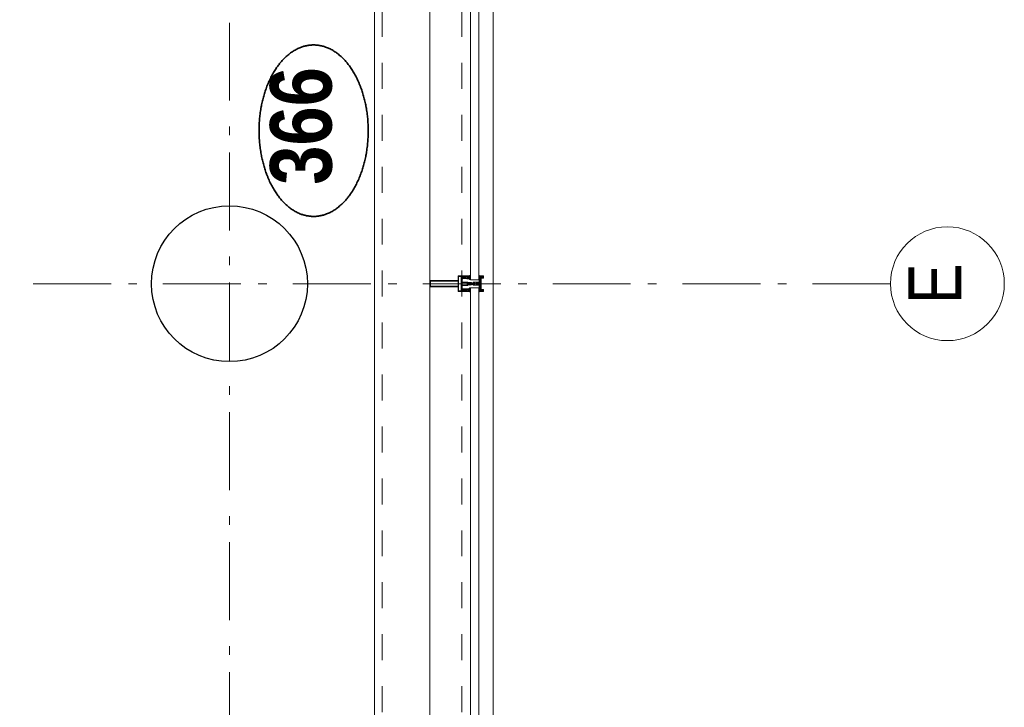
# Model space of a CAD drawing. Header units: millimetres. Extents: x -46954 to 169732, y -26853 to 94136.
# Tile 143 of 174: x 29779 to 32937, y 82408 to 84614. Entities that reach past the tile are written whole.
import ezdxf
from ezdxf.enums import TextEntityAlignment as Align

# ---------------------------------------------------------------- set-up
doc = ezdxf.new("R2010")
doc.units = ezdxf.units.MM
doc.header["$LTSCALE"] = 400
doc.linetypes.add('STYLE_01', pattern=[0.416641, 0.208282, -0.208359])
doc.linetypes.add('STYLE_06', pattern=[1.041641, 0.625, -0.208282, 0.069427, -0.138931])
for name, color, linetype, lineweight in [('Detailaanduiding', 5, 'Continuous', 70), ('mat-beton (ihwg)', 5, 'Continuous', 25), ('mat-glas', 140, 'Continuous', 15), ('None', 7, 'Continuous', 9)]:
    doc.layers.add(name, color=color, linetype=linetype, lineweight=lineweight)
doc.styles.add('Arial Narrow', font='ARIALN.TTF', dxfattribs={"height": 222.25})
doc.styles.add('Arial Narrow (bold)', font='ARIALNB.TTF', dxfattribs={"height": 172.861111})
doc.styles.get("Standard").update_dxf_attribs({"font": 'arial.ttf'})

# ---------------------------------------------------------------- blocks, each defined once
blk = doc.blocks.new('*U469')
at = {"layer": 'None', "color": 8, "linetype": 'Continuous', "lineweight": 9, "flags": 128}
for points in [[(52231.2, -35283), (52231.2, -35283, 0.390793), (52232.8, -35281.7), (52232.8, -35281.7, 0.390793), (52231.6, -35280), (52231.6, -35280, -0.352623), (52230.1, -35278.1), (52230.1, -35271.3), (52230.1, -35271.3, 0.414214), (52229.8, -35271), (52228.5, -35271), (52228, -35271.2), (52228, -35271.2, -0.520293), (52227.7, -35271), (52227.7, -35268.3), (52227.9, -35268.2), (52227.9, -35266.2), (52227.9, -35266.2, -0.577863), (52227.9, -35265.9), (52228, -35265.9), (52228, -35265.9, 0.366605), (52228.3, -35265.7), (52228.3, -35265.7, 0.366605), (52228.1, -35265.3), (52228.1, -35265.3, -0.130834), (52226.8, -35264.3), (52226.8, -35264.3, 0.439074), (52225.3, -35264.3), (52225.3, -35264.3, -0.133252), (52224, -35265.3), (52224, -35265.3, 0.366605), (52223.8, -35265.7), (52223.8, -35265.7, 0.366605), (52224.1, -35265.9), (52224.2, -35265.9), (52224.2, -35265.9, -0.577455), (52224.3, -35266.2), (52224.3, -35268.2), (52224.4, -35268.3), (52224.4, -35271), (52224.4, -35271, -0.52048), (52224.1, -35271.2), (52223.6, -35271), (52221.4, -35271), (52221.4, -35271, 0.414214), (52221.1, -35271.3), (52221.1, -35279.1), (52221.1, -35279.1, -0.255976), (52220.1, -35280.8), (52220.1, -35280.8, 0.749676), (52220.8, -35283), (52224.9, -35283), (52224.9, -35283, 0.414214), (52226.9, -35281), (52226.9, -35281, -0.402808), (52227.3, -35280.5), (52227.3, -35280.5, -0.402808), (52227.9, -35281), (52227.9, -35281, 0.233259), (52228.1, -35281.3), (52231.4, -35281.8), (52231.4, -35281.8, -0.419014), (52231.5, -35281.9), (52231.5, -35281.9, -0.419014), (52231.4, -35282), (52230.1, -35282), (52230.1, -35282, 0.414214), (52229.6, -35282.5), (52229.6, -35282.5, 0.414214), (52230.1, -35283)], [(52271.1, -35270.8), (52271.1, -35255), (52269.1, -35255), (52223, -35255), (52221.1, -35255), (52221.1, -35270.8), (52223.9, -35270.8), (52223.9, -35266.2), (52223.4, -35266.2), (52223.4, -35264.8), (52223.9, -35264.8), (52223.9, -35262.9), (52224.2, -35262.7), (52224.2, -35258.5), (52224.2, -35258.5, -0.414214), (52225.9, -35256.8), (52225.9, -35256.8), (52225.9, -35256.8, -0.414214), (52227.6, -35258.5), (52227.6, -35262.7), (52227.9, -35262.9), (52227.9, -35264.8), (52228.4, -35264.8), (52228.4, -35266.2), (52227.9, -35266.2), (52227.9, -35270.8), (52229.7, -35270.8), (52229.7, -35258), (52229.7, -35258, -0.414214), (52230.9, -35256.8), (52230.9, -35256.8), (52239.5, -35256.8), (52239.5, -35256.8, -0.414214), (52240.7, -35258), (52240.7, -35275), (52242.1, -35275), (52242.1, -35277.8), (52241.7, -35278.2), (52242.1, -35278.6), (52242.1, -35279.2), (52241.7, -35279.6), (52242.1, -35280), (52242.1, -35280.6), (52241.7, -35281), (52242.1, -35282), (52242.1, -35286.8), (52243.8, -35286.8), (52243.8, -35276), (52243.8, -35276, -0.414214), (52246, -35273.8), (52246.1, -35273.8), (52246.1, -35273.8, -0.414214), (52248.3, -35276), (52248.3, -35286.8), (52250, -35286.8), (52250, -35282), (52250.4, -35281), (52250, -35280.6), (52250, -35280), (52250.4, -35279.6), (52250, -35279.2), (52250, -35278.6), (52250.4, -35278.2), (52250, -35277.8), (52250, -35275), (52251.4, -35275), (52251.4, -35258), (52251.4, -35258, -0.414214), (52252.6, -35256.8), (52252.6, -35256.8), (52261.2, -35256.8), (52261.2, -35256.8, -0.414214), (52262.4, -35258), (52262.4, -35270.8), (52264.3, -35270.8), (52264.3, -35266.2), (52263.8, -35266.2), (52263.8, -35264.8), (52264.3, -35264.8), (52264.3, -35262.9), (52264.5, -35262.7), (52264.5, -35258.5), (52264.5, -35258.5, -0.414214), (52266.2, -35256.8), (52266.2, -35256.8), (52266.2, -35256.8, -0.414214), (52267.9, -35258.5), (52267.9, -35262.7), (52268.2, -35262.9), (52268.2, -35264.8), (52268.7, -35264.8), (52268.7, -35266.2), (52268.2, -35266.2), (52268.2, -35270.8)], [(52223.1, -35274.1), (52223.1, -35274.1, -0.414214), (52223.9, -35273.2), (52223.9, -35273.2, -0.414214), (52224.8, -35274.1), (52224.8, -35277), (52224.8, -35277, -0.414214), (52223.9, -35277.8), (52223.9, -35277.8, -0.414214), (52223.1, -35277)], [(52225.1, -35266, -0.29188), (52225.3, -35265.5), (52225.8, -35265.1), (52225.8, -35265.1, -0.344328), (52226.4, -35265.1), (52226.9, -35265.5), (52226.9, -35265.5, -0.29188), (52227, -35266), (52226.6, -35267.7), (52226.6, -35267.7, -0.348796), (52226.1, -35268.2), (52226.1, -35268.2, -0.348796), (52225.5, -35267.7), (52225.1, -35266)], [(52227.2, -35277.8, -0.414214), (52226.4, -35277), (52226.4, -35274.1), (52226.4, -35274.1, -0.414214), (52227.2, -35273.2), (52227.2, -35273.2, -0.414214), (52228.1, -35274.1), (52228.1, -35277), (52228.1, -35277, -0.414214), (52227.2, -35277.8)], [(52260.9, -35283), (52260.9, -35283, -0.390793), (52259.3, -35281.7), (52259.3, -35281.7, -0.390793), (52260.5, -35280), (52260.5, -35280, 0.352623), (52262.1, -35278.1), (52262.1, -35271.3), (52262.1, -35271.3, -0.414214), (52262.4, -35271), (52263.6, -35271), (52264.1, -35271.2), (52264.1, -35271.2, 0.520293), (52264.4, -35271), (52264.4, -35268.3), (52264.3, -35268.2), (52264.3, -35266.2), (52264.3, -35266.2, 0.577863), (52264.2, -35265.9), (52264.1, -35265.9), (52264.1, -35265.9, -0.366605), (52263.8, -35265.7), (52263.8, -35265.7, -0.366605), (52264, -35265.3), (52264, -35265.3, 0.130834), (52265.3, -35264.3), (52265.3, -35264.3, -0.439074), (52266.8, -35264.3), (52266.8, -35264.3, 0.133252), (52268.1, -35265.3), (52268.1, -35265.3, -0.366605), (52268.3, -35265.7), (52268.3, -35265.7, -0.366605), (52268, -35265.9), (52267.9, -35265.9), (52267.9, -35265.9, 0.577455), (52267.9, -35266.2), (52267.9, -35268.2), (52267.7, -35268.3), (52267.7, -35271), (52267.7, -35271, 0.52048), (52268, -35271.2), (52268.5, -35271), (52270.8, -35271), (52270.8, -35271, -0.414214), (52271.1, -35271.3), (52271.1, -35279.1), (52271.1, -35279.1, 0.255976), (52272, -35280.8), (52272, -35280.8, -0.749676), (52271.3, -35283), (52267.3, -35283), (52267.3, -35283, -0.414214), (52265.3, -35281), (52265.3, -35281, 0.402808), (52264.8, -35280.5), (52264.8, -35280.5, 0.402808), (52264.3, -35281), (52264.3, -35281, -0.233259), (52264, -35281.3), (52260.7, -35281.8), (52260.7, -35281.8, 0.419014), (52260.6, -35281.9), (52260.6, -35281.9, 0.419014), (52260.7, -35282), (52262, -35282), (52262, -35282, -0.414214), (52262.5, -35282.5), (52262.5, -35282.5, -0.414214), (52262, -35283)], [(52264.9, -35277.8, 0.414214), (52265.8, -35277), (52265.8, -35274.1), (52265.8, -35274.1, 0.414214), (52264.9, -35273.2), (52264.9, -35273.2, 0.414214), (52264.1, -35274.1), (52264.1, -35277), (52264.1, -35277, 0.414214), (52264.9, -35277.8)], [(52267, -35266, 0.29188), (52266.9, -35265.5), (52266.4, -35265.1), (52266.4, -35265.1, 0.344328), (52265.8, -35265.1), (52265.3, -35265.5), (52265.3, -35265.5, 0.29188), (52265.1, -35266), (52265.5, -35267.7), (52265.5, -35267.7, 0.348796), (52266.1, -35268.2), (52266.1, -35268.2, 0.348796), (52266.6, -35267.7), (52267, -35266)], [(52269.1, -35274.1), (52269.1, -35274.1, 0.414214), (52268.2, -35273.2), (52268.2, -35273.2, 0.414214), (52267.4, -35274.1), (52267.4, -35277), (52267.4, -35277, 0.414214), (52268.2, -35277.8), (52268.2, -35277.8, 0.414214), (52269.1, -35277)], [(52225.3, -35280), (52225.3, -35280, -0.552342), (52225.9, -35281.2), (52225.9, -35281.2, -0.263556), (52224.2, -35282.2), (52220.7, -35282.2), (52220.7, -35282.2, -0.437017), (52220.4, -35281.9), (52220.4, -35281.9, -0.437017), (52220.7, -35281.6), (52220.7, -35281.6, 0.396568), (52222.4, -35280.3), (52222.4, -35280.3, -0.418874), (52222.9, -35279.8)], [(52266.8, -35280), (52266.8, -35280, 0.552342), (52266.2, -35281.2), (52266.2, -35281.2, 0.263556), (52267.9, -35282.2), (52271.4, -35282.2), (52271.4, -35282.2, 0.437017), (52271.7, -35281.9), (52271.7, -35281.9, 0.437017), (52271.4, -35281.6), (52271.4, -35281.6, -0.396568), (52269.7, -35280.3), (52269.7, -35280.3, 0.418874), (52269.2, -35279.8)]]:
    blk.add_lwpolyline(points, format="xyb", close=True, dxfattribs=at)
blk.add_lwpolyline([(52250.1, -35256.8), (52250.1, -35272.5), (52242, -35272.5), (52242, -35256.8)], close=True, dxfattribs=at)
blk = doc.blocks.new('*U470')
at = {"layer": 'None', "color": 7}
blk.add_blockref('*U469', (0, 0), dxfattribs=at)
blk = doc.blocks.new('*U471')
at = {"layer": 'None', "color": 8, "linetype": 'Continuous', "lineweight": 9, "flags": 128}
for points in [[(52236.1, -35153), (52256.1, -35153), (52256.1, -35243), (52271.1, -35243), (52271.1, -35255), (52221.1, -35255), (52221.1, -35243), (52236.1, -35243)], [(52238.1, -35155), (52238.1, -35243), (52254.1, -35243), (52254.1, -35155)], [(52254.1, -35245), (52238.1, -35245), (52223.1, -35245), (52223.1, -35253), (52269.1, -35253), (52269.1, -35245)]]:
    blk.add_lwpolyline(points, close=True, dxfattribs=at)
blk = doc.blocks.new('*U472')
at = {"layer": 'None', "color": 7}
for name in ['*U471', '*U470']:
    blk.add_blockref(name, (0, 0), dxfattribs=at)
blk = doc.blocks.new('*U473')
at = {"layer": 'None', "color": 8, "linetype": 'Continuous', "lineweight": 9}
for p, q in [((52222.1, -35313.1), (52223.1, -35317.1)), ((52244.1, -35313.1), (52222.1, -35313.1)), ((52223.1, -35317.1), (52222.1, -35318.1)), ((52222.1, -35318.1), (52223.1, -35320.1)), ((52223.1, -35320.1), (52224.1, -35321.1)), ((52224.1, -35321.1), (52224.1, -35323.1)), ((52224.1, -35323.1), (52225.1, -35323.1)), ((52225.1, -35316.1), (52226.1, -35315.1)), ((52225.1, -35322.1), (52225.1, -35316.1)), ((52225.1, -35323.1), (52225.1, -35322.1)), ((52226.1, -35315.1), (52266.1, -35315.1)), ((52246.1, -35311.1), (52244.1, -35312.1)), ((52244.1, -35312.1), (52244.1, -35313.1)), ((52247.1, -35312.1), (52246.1, -35311.1)), ((52247.1, -35313.1), (52247.1, -35312.1)), ((52269.1, -35313.1), (52247.1, -35313.1)), ((52266.1, -35315.1), (52266.1, -35316.1)), ((52266.1, -35316.1), (52266.1, -35322.1)), ((52266.1, -35322.1), (52266.1, -35323.1)), ((52266.1, -35323.1), (52267.1, -35323.1)), ((52267.1, -35323.1), (52268.1, -35321.1)), ((52268.1, -35317.1), (52269.1, -35313.1)), ((52269.1, -35318.1), (52268.1, -35317.1)), ((52268.1, -35320.1), (52269.1, -35318.1)), ((52268.1, -35321.1), (52268.1, -35320.1))]:
    blk.add_line(p, q, dxfattribs=at)
at = {"layer": 'None', "color": 8, "linetype": 'Continuous', "lineweight": 9, "flags": 128}
blk.add_lwpolyline([(52269.1, -35313.1), (52247.1, -35313.1), (52247.1, -35312.1), (52246.1, -35311.1), (52244.1, -35312.1), (52244.1, -35313.1), (52222.1, -35313.1), (52223.1, -35317.1), (52223.1, -35317.1), (52223.1, -35317.1), (52222.1, -35318.1), (52222.1, -35318.1), (52223.1, -35320.1), (52224.1, -35321.1), (52224.1, -35323.1), (52225.1, -35323.1), (52225.1, -35323.1), (52225.1, -35322.1), (52225.1, -35316.1), (52226.1, -35315.1), (52266.1, -35315.1), (52266.1, -35316.1), (52266.1, -35322.1), (52266.1, -35323.1), (52267.1, -35323.1), (52267.1, -35323.1), (52268.1, -35321.1), (52268.1, -35320.1), (52269.1, -35318.1), (52269.1, -35318.1), (52268.1, -35317.1), (52268.1, -35317.1), (52268.1, -35317.1)], close=True, dxfattribs=at)
at = {"layer": 'None', "color": 0, "flags": 1}
blk.add_attdef('GRUPPE', (52222.1, -35330.8), '', height=4.23, dxfattribs=at)
blk = doc.blocks.new('*U474')
at = {"layer": 'None', "color": 8, "linetype": 'Continuous', "lineweight": 9}
for p, q in [((52243.1, -35291.1), (52241.1, -35291.1)), ((52241.1, -35291.1), (52241.1, -35308.1)), ((52242.1, -35293.1), (52243.1, -35293.1)), ((52242.1, -35296.1), (52242.1, -35293.1)), ((52243.1, -35297.1), (52242.1, -35296.1)), ((52242.1, -35303.1), (52243.1, -35302.1)), ((52242.1, -35307.1), (52242.1, -35303.1)), ((52244.1, -35290.1), (52243.1, -35291.1)), ((52243.1, -35293.1), (52245.1, -35293.1)), ((52243.1, -35296.1), (52243.1, -35297.1)), ((52244.1, -35296.1), (52243.1, -35296.1)), ((52243.1, -35302.1), (52245.1, -35300.1)), ((52245.1, -35279.1), (52244.1, -35280.1)), ((52244.1, -35280.1), (52244.1, -35281.1)), ((52244.1, -35281.1), (52244.1, -35283.1)), ((52244.1, -35283.1), (52244.1, -35284.1)), ((52244.1, -35284.1), (52244.1, -35286.1)), ((52244.1, -35286.1), (52244.1, -35288.1)), ((52244.1, -35288.1), (52244.1, -35289.1)), ((52244.1, -35289.1), (52244.1, -35290.1)), ((52246.1, -35295.1), (52244.1, -35296.1)), ((52246.1, -35278.1), (52245.1, -35279.1)), ((52245.1, -35280.1), (52246.1, -35279.1)), ((52245.1, -35282.1), (52245.1, -35280.1)), ((52245.1, -35283.1), (52245.1, -35282.1)), ((52245.1, -35284.1), (52245.1, -35283.1)), ((52245.1, -35286.1), (52245.1, -35284.1)), ((52245.1, -35288.1), (52245.1, -35286.1)), ((52245.1, -35290.1), (52245.1, -35288.1)), ((52246.1, -35291.1), (52245.1, -35290.1)), ((52245.1, -35293.1), (52246.1, -35292.1)), ((52245.1, -35300.1), (52247.1, -35300.1)), ((52247.1, -35279.1), (52246.1, -35278.1)), ((52246.1, -35279.1), (52247.1, -35280.1)), ((52247.1, -35290.1), (52246.1, -35291.1)), ((52246.1, -35292.1), (52248.1, -35293.1)), ((52248.1, -35296.1), (52246.1, -35295.1)), ((52248.1, -35280.1), (52247.1, -35279.1)), ((52247.1, -35280.1), (52247.1, -35282.1)), ((52247.1, -35282.1), (52247.1, -35283.1)), ((52247.1, -35283.1), (52247.1, -35284.1)), ((52247.1, -35284.1), (52247.1, -35286.1)), ((52247.1, -35286.1), (52247.1, -35287.1)), ((52247.1, -35287.1), (52247.1, -35288.1)), ((52247.1, -35288.1), (52247.1, -35290.1)), ((52247.1, -35300.1), (52249.1, -35302.1)), ((52248.1, -35281.1), (52248.1, -35280.1)), ((52248.1, -35283.1), (52248.1, -35281.1)), ((52248.1, -35284.1), (52248.1, -35283.1)), ((52248.1, -35286.1), (52248.1, -35284.1)), ((52248.1, -35288.1), (52248.1, -35286.1)), ((52248.1, -35289.1), (52248.1, -35288.1)), ((52248.1, -35290.1), (52248.1, -35289.1)), ((52249.1, -35291.1), (52248.1, -35290.1)), ((52248.1, -35293.1), (52249.1, -35293.1)), ((52249.1, -35296.1), (52248.1, -35296.1)), ((52251.1, -35291.1), (52249.1, -35291.1)), ((52249.1, -35293.1), (52250.1, -35293.1)), ((52249.1, -35297.1), (52249.1, -35296.1)), ((52250.1, -35296.1), (52249.1, -35297.1)), ((52249.1, -35302.1), (52250.1, -35303.1)), ((52250.1, -35293.1), (52250.1, -35296.1)), ((52250.1, -35303.1), (52250.1, -35307.1)), ((52251.1, -35308.1), (52251.1, -35291.1)), ((52241.1, -35308.1), (52241.1, -35309.1)), ((52241.1, -35309.1), (52242.1, -35309.1)), ((52243.1, -35307.1), (52242.1, -35307.1)), ((52242.1, -35309.1), (52243.1, -35309.1)), ((52243.1, -35308.1), (52243.1, -35307.1)), ((52243.1, -35309.1), (52243.1, -35308.1)), ((52249.1, -35307.1), (52249.1, -35308.1)), ((52250.1, -35307.1), (52249.1, -35307.1)), ((52249.1, -35308.1), (52249.1, -35309.1)), ((52249.1, -35309.1), (52250.1, -35309.1)), ((52250.1, -35309.1), (52251.1, -35309.1)), ((52251.1, -35309.1), (52251.1, -35308.1))]:
    blk.add_line(p, q, dxfattribs=at)
at = {"layer": 'None', "color": 8, "linetype": 'Continuous', "lineweight": 9, "flags": 128}
for points in [[(52241.1, -35291.1), (52241.1, -35308.1), (52241.1, -35309.1), (52242.1, -35309.1), (52243.1, -35309.1), (52243.1, -35308.1), (52243.1, -35307.1), (52243.1, -35307.1), (52242.1, -35307.1), (52242.1, -35303.1), (52243.1, -35302.1), (52245.1, -35300.1), (52247.1, -35300.1), (52249.1, -35302.1), (52250.1, -35303.1), (52250.1, -35307.1), (52249.1, -35307.1), (52249.1, -35307.1), (52249.1, -35308.1), (52249.1, -35309.1), (52250.1, -35309.1), (52251.1, -35309.1), (52251.1, -35308.1), (52251.1, -35291.1), (52249.1, -35291.1), (52248.1, -35290.1), (52248.1, -35289.1), (52248.1, -35288.1), (52248.1, -35286.1), (52248.1, -35284.1), (52248.1, -35284.1), (52248.1, -35284.1), (52248.1, -35283.1), (52248.1, -35281.1), (52248.1, -35280.1), (52247.1, -35279.1), (52247.1, -35279.1), (52246.1, -35278.1), (52245.1, -35279.1), (52245.1, -35279.1), (52244.1, -35280.1), (52244.1, -35281.1), (52244.1, -35283.1), (52244.1, -35284.1), (52244.1, -35284.1), (52244.1, -35284.1), (52244.1, -35286.1), (52244.1, -35288.1), (52244.1, -35289.1), (52244.1, -35290.1), (52243.1, -35291.1)], [(52249.1, -35293.1), (52250.1, -35293.1), (52250.1, -35296.1), (52249.1, -35297.1), (52249.1, -35297.1), (52249.1, -35296.1), (52248.1, -35296.1), (52246.1, -35295.1), (52244.1, -35296.1), (52243.1, -35296.1), (52243.1, -35297.1), (52242.1, -35296.1), (52242.1, -35293.1), (52243.1, -35293.1), (52245.1, -35293.1), (52246.1, -35292.1), (52248.1, -35293.1)]]:
    blk.add_lwpolyline(points, close=True, dxfattribs=at)
blk.add_lwpolyline([(52247.1, -35290.1), (52246.1, -35291.1), (52245.1, -35290.1), (52245.1, -35288.1), (52245.1, -35288.1), (52245.1, -35286.1), (52245.1, -35284.1), (52245.1, -35283.1), (52245.1, -35283.1), (52245.1, -35282.1), (52245.1, -35282.1), (52245.1, -35280.1), (52246.1, -35279.1), (52247.1, -35280.1), (52247.1, -35282.1), (52247.1, -35282.1), (52247.1, -35283.1), (52247.1, -35283.1), (52247.1, -35284.1), (52247.1, -35286.1), (52247.1, -35287.1), (52247.1, -35287.1), (52247.1, -35288.1), (52247.1, -35288.1), (52247.1, -35290.1)], dxfattribs=at)
at = {"layer": 'None', "color": 0, "flags": 1}
blk.add_attdef('GRUPPE', (52241.1, -35316.8), '', height=4.23, dxfattribs=at)
blk = doc.blocks.new('*U475')
at = {"layer": 'None', "color": 8, "linetype": 'Continuous', "lineweight": 9}
for p, q in [((52242.1, -35305.1), (52243.1, -35305.1)), ((52243.1, -35306.1), (52242.1, -35305.1)), ((52243.1, -35305.1), (52245.1, -35302.1)), ((52244.1, -35306.1), (52243.1, -35306.1)), ((52244.1, -35308.1), (52244.1, -35306.1)), ((52245.1, -35302.1), (52246.1, -35302.1)), ((52246.1, -35303.1), (52245.1, -35304.1)), ((52245.1, -35304.1), (52245.1, -35308.1)), ((52246.1, -35302.1), (52247.1, -35302.1)), ((52247.1, -35304.1), (52246.1, -35303.1)), ((52247.1, -35302.1), (52249.1, -35305.1)), ((52247.1, -35308.1), (52247.1, -35304.1)), ((52248.1, -35306.1), (52248.1, -35308.1)), ((52249.1, -35306.1), (52248.1, -35306.1)), ((52250.1, -35305.1), (52249.1, -35306.1)), ((52249.1, -35305.1), (52250.1, -35305.1)), ((52219.1, -35310.1), (52221.1, -35310.1)), ((52219.1, -35311.1), (52219.1, -35310.1)), ((52220.1, -35311.1), (52219.1, -35311.1)), ((52221.1, -35312.1), (52220.1, -35311.1)), ((52221.1, -35310.1), (52222.1, -35311.1)), ((52221.1, -35313.1), (52221.1, -35312.1)), ((52244.1, -35313.1), (52221.1, -35313.1)), ((52222.1, -35311.1), (52223.1, -35311.1)), ((52223.1, -35311.1), (52224.1, -35310.1)), ((52224.1, -35310.1), (52225.1, -35311.1)), ((52225.1, -35311.1), (52226.1, -35310.1)), ((52226.1, -35310.1), (52227.1, -35311.1)), ((52227.1, -35311.1), (52228.1, -35310.1)), ((52228.1, -35310.1), (52229.1, -35310.1)), ((52229.1, -35310.1), (52229.1, -35311.1)), ((52229.1, -35311.1), (52230.1, -35311.1)), ((52230.1, -35310.1), (52231.1, -35310.1)), ((52230.1, -35311.1), (52230.1, -35310.1)), ((52231.1, -35310.1), (52231.1, -35311.1)), ((52231.1, -35311.1), (52232.1, -35311.1)), ((52232.1, -35310.1), (52233.1, -35310.1)), ((52232.1, -35311.1), (52232.1, -35310.1)), ((52233.1, -35310.1), (52235.1, -35311.1)), ((52235.1, -35311.1), (52241.1, -35311.1)), ((52241.1, -35311.1), (52243.1, -35311.1)), ((52243.1, -35310.1), (52244.1, -35308.1)), ((52243.1, -35311.1), (52243.1, -35310.1)), ((52245.1, -35312.1), (52244.1, -35313.1)), ((52245.1, -35308.1), (52246.1, -35309.1)), ((52246.1, -35311.1), (52245.1, -35312.1)), ((52246.1, -35309.1), (52247.1, -35308.1)), ((52247.1, -35312.1), (52246.1, -35311.1)), ((52248.1, -35313.1), (52247.1, -35312.1)), ((52248.1, -35308.1), (52249.1, -35310.1)), ((52271.1, -35313.1), (52248.1, -35313.1)), ((52249.1, -35310.1), (52249.1, -35311.1)), ((52249.1, -35311.1), (52251.1, -35311.1)), ((52251.1, -35311.1), (52257.1, -35311.1)), ((52257.1, -35311.1), (52259.1, -35310.1)), ((52259.1, -35310.1), (52260.1, -35310.1)), ((52260.1, -35310.1), (52260.1, -35311.1)), ((52260.1, -35311.1), (52261.1, -35311.1)), ((52261.1, -35310.1), (52262.1, -35310.1)), ((52261.1, -35311.1), (52261.1, -35310.1)), ((52262.1, -35310.1), (52262.1, -35311.1)), ((52262.1, -35311.1), (52263.1, -35311.1)), ((52263.1, -35310.1), (52264.1, -35310.1)), ((52263.1, -35311.1), (52263.1, -35310.1)), ((52264.1, -35310.1), (52265.1, -35311.1)), ((52265.1, -35311.1), (52266.1, -35310.1)), ((52266.1, -35310.1), (52267.1, -35311.1)), ((52267.1, -35311.1), (52268.1, -35310.1)), ((52268.1, -35310.1), (52269.1, -35311.1)), ((52269.1, -35311.1), (52271.1, -35310.1)), ((52271.1, -35310.1), (52273.1, -35310.1)), ((52272.1, -35311.1), (52271.1, -35313.1)), ((52273.1, -35311.1), (52272.1, -35311.1)), ((52273.1, -35310.1), (52273.1, -35311.1))]:
    blk.add_line(p, q, dxfattribs=at)
at = {"layer": 'None', "color": 8, "linetype": 'Continuous', "lineweight": 9, "flags": 128}
blk.add_lwpolyline([(52221.1, -35313.1), (52221.1, -35312.1), (52220.1, -35311.1), (52219.1, -35311.1), (52219.1, -35310.1), (52219.1, -35310.1), (52219.1, -35310.1), (52219.1, -35310.1), (52219.1, -35310.1), (52219.1, -35310.1), (52221.1, -35310.1), (52222.1, -35311.1), (52223.1, -35311.1), (52224.1, -35310.1), (52224.1, -35310.1), (52224.1, -35310.1), (52224.1, -35310.1), (52224.1, -35310.1), (52225.1, -35311.1), (52225.1, -35311.1), (52225.1, -35311.1), (52225.1, -35311.1), (52225.1, -35311.1), (52226.1, -35310.1), (52226.1, -35310.1), (52226.1, -35310.1), (52226.1, -35310.1), (52226.1, -35310.1), (52227.1, -35311.1), (52227.1, -35311.1), (52227.1, -35311.1), (52227.1, -35311.1), (52228.1, -35310.1), (52228.1, -35310.1), (52228.1, -35310.1), (52228.1, -35310.1), (52229.1, -35310.1), (52229.1, -35311.1), (52229.1, -35311.1), (52230.1, -35311.1), (52230.1, -35311.1), (52230.1, -35310.1), (52230.1, -35310.1), (52230.1, -35310.1), (52231.1, -35310.1), (52231.1, -35310.1), (52231.1, -35311.1), (52231.1, -35311.1), (52232.1, -35311.1), (52232.1, -35311.1), (52232.1, -35311.1), (52232.1, -35310.1), (52232.1, -35310.1), (52233.1, -35310.1), (52233.1, -35310.1), (52233.1, -35310.1), (52233.1, -35310.1), (52235.1, -35311.1), (52241.1, -35311.1), (52243.1, -35311.1), (52243.1, -35310.1), (52244.1, -35308.1), (52244.1, -35306.1), (52244.1, -35306.1), (52244.1, -35306.1), (52243.1, -35306.1), (52243.1, -35306.1), (52242.1, -35305.1), (52243.1, -35305.1), (52245.1, -35302.1), (52246.1, -35302.1), (52247.1, -35302.1), (52249.1, -35305.1), (52250.1, -35305.1), (52249.1, -35306.1), (52249.1, -35306.1), (52248.1, -35306.1), (52248.1, -35306.1), (52248.1, -35306.1), (52248.1, -35308.1), (52249.1, -35310.1), (52249.1, -35311.1), (52251.1, -35311.1), (52257.1, -35311.1), (52259.1, -35310.1), (52259.1, -35310.1), (52259.1, -35310.1), (52259.1, -35310.1), (52260.1, -35310.1), (52260.1, -35310.1), (52260.1, -35311.1), (52260.1, -35311.1), (52260.1, -35311.1), (52261.1, -35311.1), (52261.1, -35310.1), (52261.1, -35310.1), (52262.1, -35310.1), (52262.1, -35310.1), (52262.1, -35310.1), (52262.1, -35311.1), (52262.1, -35311.1), (52263.1, -35311.1), (52263.1, -35311.1), (52263.1, -35310.1), (52264.1, -35310.1), (52264.1, -35310.1), (52264.1, -35310.1), (52264.1, -35310.1), (52265.1, -35311.1), (52265.1, -35311.1), (52265.1, -35311.1), (52265.1, -35311.1), (52265.1, -35311.1), (52266.1, -35310.1), (52266.1, -35310.1), (52266.1, -35310.1), (52266.1, -35310.1), (52266.1, -35310.1), (52267.1, -35311.1), (52267.1, -35311.1), (52267.1, -35311.1), (52267.1, -35311.1), (52267.1, -35311.1), (52268.1, -35310.1), (52268.1, -35310.1), (52268.1, -35310.1), (52268.1, -35310.1), (52268.1, -35310.1), (52269.1, -35311.1), (52269.1, -35311.1), (52271.1, -35310.1), (52273.1, -35310.1), (52273.1, -35310.1), (52273.1, -35310.1), (52273.1, -35310.1), (52273.1, -35310.1), (52273.1, -35310.1), (52273.1, -35311.1), (52272.1, -35311.1), (52271.1, -35313.1), (52248.1, -35313.1), (52248.1, -35313.1), (52247.1, -35312.1), (52246.1, -35311.1), (52245.1, -35312.1), (52244.1, -35313.1), (52244.1, -35313.1), (52221.1, -35313.1)], dxfattribs=at)
blk.add_lwpolyline([(52247.1, -35304.1), (52246.1, -35303.1), (52245.1, -35304.1), (52245.1, -35308.1), (52246.1, -35309.1), (52247.1, -35308.1)], close=True, dxfattribs=at)
at = {"layer": 'None', "color": 0, "flags": 1}
blk.add_attdef('GRUPPE', (52219.1, -35320.8), '', height=4.23, dxfattribs=at)
blk = doc.blocks.new('*U476')
at = {"layer": 'None', "color": 8, "linetype": 'Continuous', "lineweight": 9}
for p, q in [((52221.1, -35325.1), (52221.1, -35313.1)), ((52221.1, -35313.1), (52222.1, -35313.1)), ((52227.1, -35325.1), (52221.1, -35325.1)), ((52222.1, -35313.1), (52223.1, -35317.1)), ((52223.1, -35317.1), (52222.1, -35318.1)), ((52222.1, -35318.1), (52222.1, -35324.1)), ((52222.1, -35324.1), (52226.1, -35324.1)), ((52226.1, -35316.1), (52265.1, -35316.1)), ((52226.1, -35324.1), (52226.1, -35316.1)), ((52227.1, -35317.1), (52227.1, -35325.1)), ((52264.1, -35317.1), (52227.1, -35317.1)), ((52264.1, -35325.1), (52264.1, -35317.1)), ((52271.1, -35325.1), (52264.1, -35325.1)), ((52265.1, -35316.1), (52265.1, -35324.1)), ((52265.1, -35324.1), (52270.1, -35324.1)), ((52269.1, -35317.1), (52270.1, -35313.1)), ((52270.1, -35317.1), (52269.1, -35317.1)), ((52270.1, -35313.1), (52271.1, -35313.1)), ((52270.1, -35324.1), (52270.1, -35317.1)), ((52271.1, -35313.1), (52271.1, -35325.1))]:
    blk.add_line(p, q, dxfattribs=at)
blk.add_lwpolyline([(52221.1, -35313.1), (52222.1, -35313.1), (52223.1, -35317.1), (52222.1, -35318.1), (52222.1, -35324.1), (52226.1, -35324.1), (52226.1, -35316.1), (52265.1, -35316.1), (52265.1, -35324.1), (52270.1, -35324.1), (52270.1, -35317.1), (52269.1, -35317.1), (52270.1, -35313.1), (52271.1, -35313.1), (52271.1, -35325.1), (52264.1, -35325.1), (52264.1, -35317.1), (52227.1, -35317.1), (52227.1, -35325.1), (52221.1, -35325.1)], close=True, dxfattribs=at)
at = {"layer": 'None', "color": 3}
for name in ['*U475', '*U474', '*U473']:
    blk.add_blockref(name, (0, 0), dxfattribs=at)
blk = doc.blocks.new('*U477')
at = {"layer": 'None', "color": 7}
for name in ['*U472', '*U476']:
    blk.add_blockref(name, (0, 0), dxfattribs=at)
blk = doc.blocks.new('*U550')
at = {"layer": 'mat-glas', "color": 140, "linetype": 'Continuous', "lineweight": 15}
for points in [[(52233.1, -35310), (50459.1, -35310), (50459.1, -35283), (52233.1, -35283)], [(52259.1, -35310), (54033.1, -35310), (54033.1, -35283), (52259.1, -35283)]]:
    blk.add_lwpolyline(points, close=True, dxfattribs=at)
at = {"layer": 'None', "color": 43, "linetype": 'Continuous', "lineweight": 9}
for p, q in [((58111.1, -34975.5), (43205.4, -34975.5)), ((58491.1, -35355.5), (43205.4, -35355.5))]:
    blk.add_line(p, q, dxfattribs=at)
at = {"layer": 'None', "color": 8, "linetype": 'Continuous', "lineweight": 5}
blk.add_line((43269.9, -35153), (58279.1, -35153), dxfattribs=at)
at = {"layer": 'None', "color": 8, "linetype": 'STYLE_01', "lineweight": 5}
for points in [[(43205.4, -35000), (58136.1, -35000), (58136.1, -20069.5)], [(43205.4, -35255), (58391.1, -35255), (58391.1, -20069.5)]]:
    blk.add_lwpolyline(points, dxfattribs=at)
at = {"layer": 'None', "color": 7}
blk.add_blockref('*U477', (0, 0), dxfattribs=at)
blk = doc.blocks.new('Kolom O 500')
at = {"layer": 'mat-beton (ihwg)', "lineweight": 25}
blk.add_circle((0, 0), 250, dxfattribs=at)
blk = doc.blocks.new('Detail')
at = {"layer": 'Detailaanduiding', "color": 1, "linetype": 'Continuous', "lineweight": 35}
blk.add_open_spline([(-134.1, 153.9), (-70.3, 177.4), (77, 177.4), (140.9, 153.9), (204.7, 130.5), (241.5, 89.9), (278.4, 49.3), (278.4, 2.4), (278.4, -44.5), (241.5, -85.1), (204.7, -125.7), (140.9, -149.2), (77, -172.6), (-70.3, -172.6), (-134.1, -149.2), (-198, -125.7), (-234.8, -85.1), (-271.6, -44.5), (-271.6, 2.4), (-271.6, 49.3), (-234.8, 89.9), (-198, 130.5), (-134.1, 153.9)], degree=2, knots=[0, 0, 0, 0.097932, 0.195864, 0.195864, 0.280023, 0.280023, 0.347931, 0.347931, 0.415846, 0.415846, 0.5, 0.5, 0.597932, 0.695864, 0.695864, 0.780023, 0.780023, 0.847931, 0.847931, 0.915846, 0.915846, 1, 1, 1], dxfattribs=at)
at = {"layer": 'Detailaanduiding', "style": 'Arial Narrow (bold)'}
blk.add_attdef('Detail', text='', height=197.6, dxfattribs=at).set_placement((-170.2, 142.2), align=Align.TOP_LEFT)
at = {"layer": 'None', "color": 0, "flags": 1}
blk.add_attdef('Fragment', (-271.6, -528.2), '', height=197.6, dxfattribs=at)
blk = doc.blocks.new('*U1337')
at = {"layer": 'None', "color": 43, "linetype": 'Continuous', "lineweight": 9}
blk.add_circle((52246.1, -36812.6), 182.6, dxfattribs=at)
at = {"layer": 'None', "color": 43, "insert": (52246.1, -36687.7), "char_height": 169.3, "width": 160.91, "attachment_point": 2, "style": 'Arial Narrow'}
blk.add_mtext('E', dxfattribs=at)

msp = doc.modelspace()

# ---------------------------------------------------------------- linework, layer by layer
at = {"layer": 'None', "color": 43, "linetype": 'STYLE_06', "lineweight": 9}
for p, q in [((30452.26676, 93770.51338), (30452.26676, 60050.61274)), ((32572.26676, 83766.57274), (326.6329, 83766.57274))]:
    msp.add_line(p, q, dxfattribs=at)

# ---------------------------------------------------------------- block references
at = {"layer": 'Detailaanduiding', "color": 7, "rotation": 90}
msp.add_blockref('Detail', (30724.6297, 84254.21666), dxfattribs=at).add_auto_attribs({'Detail': '366'})
at = {"layer": 'None', "color": 7, "rotation": 90}
for name, p in [('*U550', (-4057.73324, 31520.51338)), ('*U1337', (-4057.73324, 31520.51338)), ('Kolom O 500', (30452.26676, 83766.57274))]:
    msp.add_blockref(name, p, dxfattribs=at)

doc.saveas('drawing.dxf')
